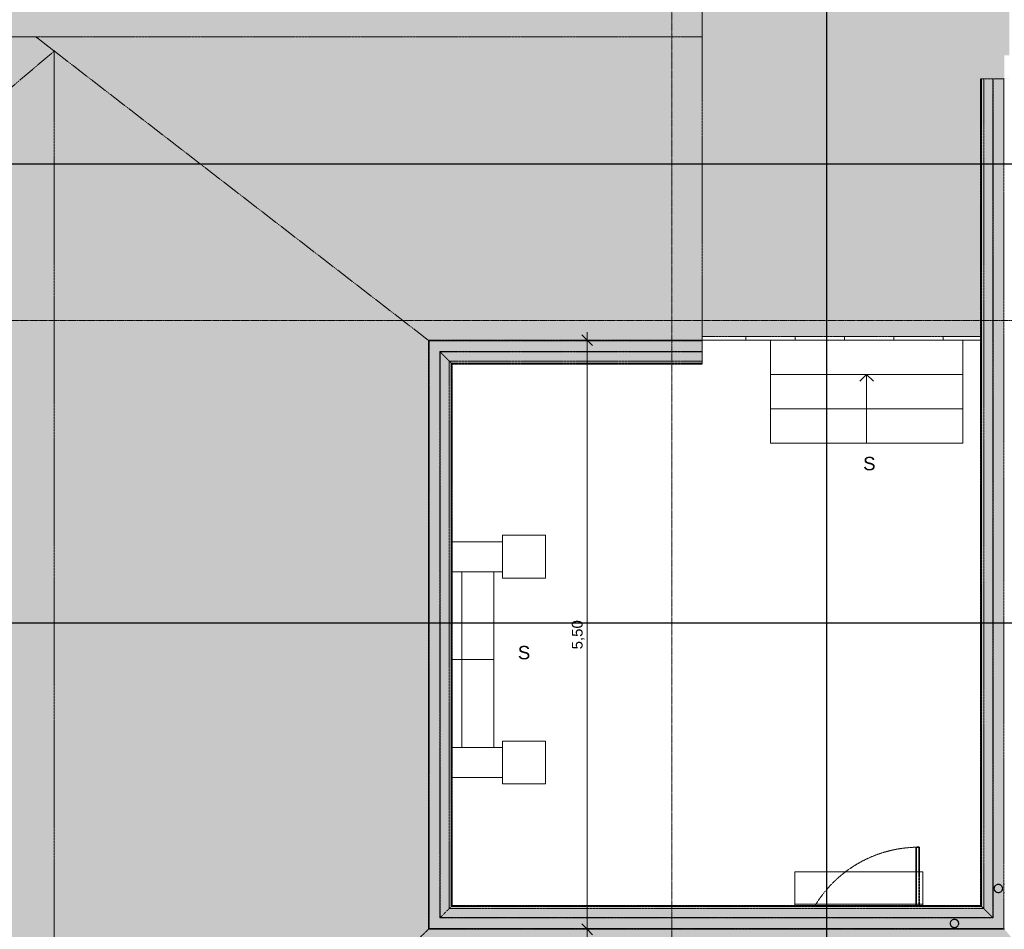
# Model space of a CAD drawing. Header units: millimetres. Extents: x -33648 to 9648, y -23114 to 4340.
# Tile 9 of 11: x -16283 to -7102, y -11590 to -3102. Entities that reach past the tile are written whole.
import ezdxf

# ---------------------------------------------------------------- set-up
doc = ezdxf.new("R2010")
doc.units = ezdxf.units.MM
doc.linetypes.add('_Tracejado médio', pattern=[4, 3, -1])
doc.linetypes.add('_Traço - ponto', pattern=[16, 12, -2, 0, -2])
for name, color, linetype, lineweight in [('A-ANNO-DIMS', 211, 'Continuous', 9), ('A-ANNO-DIMS-50', 211, 'Continuous', 9), ('A-DETL-MBND', 5, 'Continuous', 25), ('A-DOOR', 31, 'Continuous', 25), ('A-DOOR-HDLN', 31, 'Continuous', 25), ('A-GENM', 13, 'Continuous', 18), ('A-ROOF', 132, 'Continuous', 25), ('A-ROOF-OTLN', 132, 'Continuous', 25), ('A-ROOF-PATT', 132, 'Continuous', 25), ('A-WALL', 113, 'Continuous', 25), ('G-ANNO-SYMB', 111, 'Continuous', 9), ('S-GRID', 1, 'Continuous', 9), ('S-STRS', 31, 'Continuous', 25), ('S-STRS-ANNO', 31, 'Continuous', 18), ('S-STRS-IDEN', 31, 'Continuous', 18)]:
    doc.layers.add(name, color=color, linetype=linetype, lineweight=lineweight)
doc.styles.add('Arial', font='arial.ttf', dxfattribs={"height": 125})
doc.styles.add('Arial_3', font='arial.ttf', dxfattribs={"height": 100})
doc.dimstyles.new('Diagonal_-_2_0mm_Arial', dxfattribs={"dimscale": 304.8, "dimtxt": 102.02594, "dimasz": 0.328084, "dimexe": 0.246063, "dimexo": 0.0625, "dimgap": 0.024606, "dimtad": 1, "dimlfac": 0.001, "dimrnd": 0.01, "dimzin": 0, "dimdsep": 46, "dimtxsty": 'Arial_3', "dimblk1": 'OBLIQUE', "dimblk2": 'OBLIQUE', "dimsah": 1, "dimcen": 0.09, "dimdle": 0.246063, "dimadec": 0, "dimazin": 0, "dimtfac": 1, "dimtdec": 4, "dimtix": 1, "dimtmove": 0, "dimatfit": 3, "dimfxl": 0.492126, "dimfxlon": 1, "dimtvp": 1, "dimtolj": 1, "dimtzin": 0, "dimarcsym": 2})

# ---------------------------------------------------------------- blocks, each defined once
blk = doc.blocks.new('Cast-In-Place Stair - Landing_Internal_-2920240-PLANTA COBERTURA - MANTER _ DEMOLIR')
at = {"layer": 'A-DETL-MBND', "lineweight": 18}
for p, q in [((-7489, -6092.9), (-9281.1, -6092.9)), ((-9281.1, -6092.9), (-9281.1, -6413.5)), ((-7489, -6413.5), (-7489, -6092.9)), ((-9281.1, -6413.5), (-7489, -6413.5))]:
    blk.add_line(p, q, dxfattribs=at)
blk = doc.blocks.new('Cast-In-Place Stair - ___-2920239-PLANTA COBERTURA - MANTER _ DEMOLIR')
blk.add_blockref('Cast-In-Place Stair - Landing_Internal_-2920240-PLANTA COBERTURA - MANTER _ DEMOLIR', (0, 0))
blk = doc.blocks.new('Cast-In-Place Stair - Run_Internal_-2920166-PLANTA COBERTURA - MANTER _ DEMOLIR')
at = {"layer": 'A-DETL-MBND', "lineweight": 18}
for p, q in [((-9281.1, -6413.5), (-9281.1, -6733.5)), ((-7489, -6733.5), (-7489, -6413.5)), ((-9281.1, -6733.5), (-9281.1, -7053.5)), ((-9281.1, -6733.5), (-7489, -6733.5)), ((-7489, -7053.5), (-7489, -6733.5)), ((-9281.1, -7053.5), (-7489, -7053.5))]:
    blk.add_line(p, q, dxfattribs=at)
blk = doc.blocks.new('Cast-In-Place Stair - ___-2920165-PLANTA COBERTURA - MANTER _ DEMOLIR')
blk.add_blockref('Cast-In-Place Stair - Run_Internal_-2920166-PLANTA COBERTURA - MANTER _ DEMOLIR', (0, 0))
blk = doc.blocks.new('Cast-In-Place Stair - Landing_Internal_-2920969-PLANTA COBERTURA - MANTER _ DEMOLIR')
at = {"layer": 'A-DETL-MBND', "lineweight": 18}
for p, q in [((-12470.7, -8254.8), (-12472.1, -8254.8)), ((-12472.1, -9892.3), (-12470.7, -9892.3))]:
    blk.add_line(p, q, dxfattribs=at)
blk = doc.blocks.new('Cast-In-Place Stair - ___-2920968-PLANTA COBERTURA - MANTER _ DEMOLIR')
blk.add_blockref('Cast-In-Place Stair - Landing_Internal_-2920969-PLANTA COBERTURA - MANTER _ DEMOLIR', (0, 0))
blk = doc.blocks.new('Cast-In-Place Stair - Run_Internal_-2920487-PLANTA COBERTURA - MANTER _ DEMOLIR')
at = {"layer": 'A-DETL-MBND', "lineweight": 18}
for p, q in [((-12161.1, -8254.8), (-12250.1, -8254.8)), ((-11861.1, -8254.8), (-12161.1, -8254.8)), ((-12161.1, -9892.3), (-12161.1, -8254.8)), ((-11861.1, -9892.3), (-11861.1, -8254.8)), ((-12250.1, -9892.3), (-12161.1, -9892.3)), ((-12161.1, -9892.3), (-11861.1, -9892.3))]:
    blk.add_line(p, q, dxfattribs=at)
blk = doc.blocks.new('Cast-In-Place Stair - ___-2920486-PLANTA COBERTURA - MANTER _ DEMOLIR')
blk.add_blockref('Cast-In-Place Stair - Run_Internal_-2920487-PLANTA COBERTURA - MANTER _ DEMOLIR', (0, 0))
blk = doc.blocks.new('Generic Models 2 - Generic Models 2-3017803-PLANTA COBERTURA - MANTER _ DEMOLIR')
at = {"layer": 'A-DETL-MBND', "lineweight": 18}
for p, q in [((-12472.1, -7973.4), (-12470.7, -7973.4)), ((-12250.1, -7973.4), (-11781.1, -7973.4)), ((-11381.2, -7913.5), (-11781.1, -7913.5)), ((-11781.1, -7913.5), (-11781.1, -8313.5)), ((-11781, -7913.5), (-11381.1, -7913.5)), ((-11381.2, -8313.5), (-11381.2, -7913.5)), ((-11381.1, -7913.5), (-11381.1, -8313.4)), ((-12470.7, -8253.4), (-12472.1, -8253.4)), ((-11781.1, -8253.4), (-12250.1, -8253.4)), ((-11781.1, -8313.5), (-11381.2, -8313.5)), ((-12472.1, -9893.5), (-12470.7, -9893.5)), ((-12250.1, -9893.5), (-11781.1, -9893.5)), ((-11381.2, -9833.5), (-11781.1, -9833.5)), ((-11781.1, -9833.5), (-11781.1, -10233.4)), ((-11381.2, -10233.4), (-11381.2, -9833.5)), ((-11381.1, -9833.5), (-11381.1, -10233.5)), ((-12470.7, -10173.5), (-12472.1, -10173.5)), ((-11781.1, -10173.5), (-12250.1, -10173.5)), ((-11781.1, -10233.4), (-11381.2, -10233.4)), ((-11381.1, -10233.5), (-11781, -10233.5))]:
    blk.add_line(p, q, dxfattribs=at)
for points in [[(-11780.9, -7913.6), (-11780.9, -7913.6), (-11781, -7913.5), (-11781, -7913.5)], [(-11781, -10233.5), (-11781, -10233.5), (-11780.9, -10233.4), (-11780.9, -10233.4)]]:
    blk.add_open_spline(points, degree=3, dxfattribs=at)
blk = doc.blocks.new('PORTA - Simples - 1_20 x 2_60-3911873-PLANTA COBERTURA - MANTER _ DEMOLIR')
at = {"layer": 'A-DOOR', "color": 40, "linetype": '_Tracejado médio', "lineweight": 35}
for p, q in [((595, 1305), (565, 1305)), ((565, 1305), (565, 761)), ((595, 761), (595, 1305)), ((565, 540.4), (565, 539)), ((595, 539), (595, 540.4))]:
    blk.add_line(p, q, dxfattribs=at)
at = {"layer": 'A-DOOR-HDLN', "color": 30, "linetype": '_Tracejado médio', "lineweight": 18}
blk.add_line((-479.2, 540.5), (-479.7, 539.1), dxfattribs=at)
blk.add_arc((590, 175), 1130, 89.85958, 148.73756, dxfattribs=at)
blk = doc.blocks.new('Generic Models 24 - Generic Models 24-3312760-PLANTA COBERTURA - MANTER _ DEMOLIR')
at = {"layer": 'A-GENM', "linetype": '_Tracejado médio'}
for points in [[(-12026, -6094.9), (-11947, -6094.9), (-11947, -6093.5), (-12027, -6093.5), (-12027, -6094.9)], [(-7101.5, -11248.3), (-7100.1, -11248.3), (-7100.1, -11168.3), (-7101.5, -11168.3), (-7101.5, -11247)], [(-7546.2, -11589.5), (-7526.2, -11589.5), (-7526.2, -11588.1), (-7606.2, -11588.1), (-7606.2, -11589.5), (-7555.5, -11589.5)]]:
    blk.add_hatch(color=41, dxfattribs=at).paths.add_polyline_path(points, flags=0)
h = blk.add_hatch(color=41, dxfattribs=at)
h.paths.add_polyline_path([(-7157.1, -11248.3), (-7146.8, -11246.9), (-7137.1, -11242.9), (-7128.9, -11236.6), (-7122.5, -11228.3), (-7118.5, -11218.6), (-7117.1, -11208.3), (-7118.5, -11197.9), (-7122.5, -11188.3), (-7128.9, -11180), (-7137.1, -11173.6), (-7146.8, -11169.6), (-7157.1, -11168.3), (-7167.5, -11169.6), (-7177.1, -11173.6), (-7185.4, -11180), (-7191.8, -11188.3), (-7195.8, -11197.9), (-7197.1, -11208.3), (-7195.8, -11218.6), (-7191.8, -11228.3), (-7185.4, -11236.6), (-7177.1, -11242.9), (-7167.5, -11246.9)], flags=0)
h.paths.add_polyline_path([(-7157.1, -11245.8), (-7166.8, -11244.5), (-7175.9, -11240.7), (-7183.7, -11234.8), (-7189.6, -11227), (-7193.4, -11218), (-7194.6, -11208.3), (-7193.4, -11198.6), (-7189.6, -11189.5), (-7183.7, -11181.8), (-7175.9, -11175.8), (-7166.8, -11172), (-7157.1, -11170.8), (-7147.4, -11172), (-7138.4, -11175.8), (-7130.6, -11181.8), (-7124.7, -11189.5), (-7120.9, -11198.6), (-7119.6, -11208.3), (-7120.9, -11218), (-7124.7, -11227), (-7130.6, -11234.8), (-7138.4, -11240.7), (-7147.4, -11244.5)], flags=0)
h = blk.add_hatch(color=41, dxfattribs=at)
h.paths.add_polyline_path([(-7566.2, -11574.8), (-7555.8, -11573.5), (-7546.2, -11569.5), (-7537.9, -11563.1), (-7531.6, -11554.8), (-7527.6, -11545.2), (-7526.2, -11534.8), (-7527.6, -11524.5), (-7531.6, -11514.8), (-7537.9, -11506.5), (-7546.2, -11500.2), (-7555.8, -11496.2), (-7566.2, -11494.8), (-7576.5, -11496.2), (-7586.2, -11500.2), (-7594.5, -11506.5), (-7600.8, -11514.8), (-7604.8, -11524.5), (-7606.2, -11534.8), (-7604.8, -11545.2), (-7600.4, -11555.4), (-7594.5, -11563.1), (-7586.2, -11569.5), (-7576.5, -11573.5)], flags=0)
h.paths.add_polyline_path([(-7566.2, -11572.3), (-7575.9, -11571.1), (-7584.9, -11567.3), (-7592.7, -11561.3), (-7598.7, -11553.6), (-7602.4, -11544.5), (-7603.7, -11534.8), (-7602.4, -11525.1), (-7598.7, -11516.1), (-7592.7, -11508.3), (-7584.9, -11502.4), (-7575.9, -11498.6), (-7566.2, -11497.3), (-7556.5, -11498.6), (-7547.4, -11502.4), (-7539.7, -11508.3), (-7533.7, -11516.1), (-7530, -11525.1), (-7528.7, -11534.8), (-7530, -11544.5), (-7533.7, -11553.6), (-7539.7, -11561.3), (-7547.4, -11567.3), (-7556.5, -11571.1)], flags=0)
at = {"layer": 'A-GENM', "color": 30, "linetype": '_Tracejado médio'}
for p, q in [((-12027, -6093.5), (-12027, -6094.9)), ((-11947, -6094.9), (-11947, -6093.5)), ((-7100.1, -11168.3), (-7101.5, -11168.3)), ((-7101.5, -11248.3), (-7100.1, -11248.3)), ((-7606.2, -11588.1), (-7606.2, -11589.5)), ((-7526.2, -11589.5), (-7526.2, -11588.1))]:
    blk.add_line(p, q, dxfattribs=at)
for centre, radius, start, end in [((-7157.1, -11208.3), 40, 90, 270), ((-7157.1, -11208.3), 37.5, 90, 270), ((-7157.1, -11208.3), 40, 270, 90), ((-7157.1, -11208.3), 37.5, 270, 90), ((-7566.2, -11534.8), 40, 0, 180), ((-7566.2, -11534.8), 40, 180, 0), ((-7566.2, -11534.8), 37.5, 0, 180), ((-7566.2, -11534.8), 37.5, 180, 0)]:
    blk.add_arc(centre, radius, start, end, dxfattribs=at)
blk = doc.blocks.new('Cast-In-Place Stair - Run_Internal_-4025261-PLANTA COBERTURA - MANTER _ DEMOLIR')
at = {"layer": 'A-DETL-MBND', "lineweight": 18}
for p, q in [((-7859.8, -11053.5), (-9056.1, -11053.5)), ((-9056.1, -11053.5), (-9056.1, -11353.5)), ((-7859.8, -11353.5), (-7859.8, -11053.5)), ((-7859.8, -11353.5), (-9056.1, -11353.5)), ((-9056.1, -11353.5), (-9056.1, -11367.5)), ((-7859.8, -11367.5), (-7859.8, -11353.5)), ((-9056.1, -11588.1), (-9056.1, -11589.5)), ((-7859.8, -11589.5), (-7859.8, -11588.1))]:
    blk.add_line(p, q, dxfattribs=at)
blk = doc.blocks.new('Cast-In-Place Stair - ___-4025260-PLANTA COBERTURA - MANTER _ DEMOLIR')
blk.add_blockref('Cast-In-Place Stair - Run_Internal_-4025261-PLANTA COBERTURA - MANTER _ DEMOLIR', (0, 0))
blk = doc.blocks.new('DIMBLOCK4-PLANTA COBERTURA - MANTER _ DEMOLIR')
at = {"layer": 'A-ANNO-DIMS-50', "lineweight": 18}
for p, q in [((-10992.2, -6093.5), (-11042.2, -6043.5)), ((-10992.2, -6093.5), (-10942.2, -6143.5)), ((-10992.2, -11589.5), (-11042.2, -11539.5)), ((-10992.2, -11589.5), (-10942.2, -11639.5))]:
    blk.add_line(p, q, dxfattribs=at)
at = {"layer": 'A-ANNO-DIMS-50'}
for p, q in [((-10992.2, -11664.5), (-10992.2, -6018.5)), ((-11142.2, -6093.5), (-10917.2, -6093.5)), ((-10992.2, -6093.5), (-11142.2, -6093.5)), ((-11142.2, -11589.5), (-10917.2, -11589.5)), ((-10992.2, -11589.5), (-11142.2, -11589.5))]:
    blk.add_line(p, q, dxfattribs=at)
at = {"layer": 'A-ANNO-DIMS-50', "color": 0, "insert": (-11134.3, -8977.2), "char_height": 100, "width": 325.653, "attachment_point": 1, "rotation": 90, "line_spacing_factor": 0.941778, "style": 'Arial_3'}
blk.add_mtext('5,50', dxfattribs=at)
blk = doc.blocks.new('_Oblique')
at = {"color": 0, "linetype": 'ByBlock', "lineweight": -2}
blk.add_line((-0.5, -0.5), (0.5, 0.5), dxfattribs=at)

msp = doc.modelspace()

# ---------------------------------------------------------------- hatches: boundary and pattern name
at = {"layer": 'A-DETL-MBND', "lineweight": 18}
h = msp.add_hatch(dxfattribs=at)
h.set_pattern_fill('FP_1', color=256, style=0, pattern_type=2)
h.set_pattern_definition([(0, (-5831.1, -3071), (0, 460), []), (90, (-5831.1, -3071), (-460, 3e-14), [])])
h.paths.add_polyline_path([(-7100.089, -6093.492), (-7100.089, -6057.68), (-7101.523, -6057.68), (-7101.523, -6093.492)], flags=0)
h.paths.add_polyline_path([(-7922.007, -6093.492), (-7322.103, -6093.492), (-7322.103, -6057.68), (-9918.615, -6057.68), (-9918.615, -6093.492)], flags=0)
at = {"layer": 'A-ROOF'}
msp.add_hatch(color=41, dxfattribs=at).paths.add_polyline_path([(-7100.089, -6057.68), (-7100.089, -3655.147), (-7054.935, -3655.147), (-7054.935, -3653.714), (-7100.089, -3653.149), (-7100.089, -3436.466), (-7054.935, -3436.466), (-7054.935, -2874.672), (-1381.115, -2874.672), (-1381.115, 181.508), (-10051.115, 181.508), (-10051.115, -211.604), (-9918.615, -211.604), (-9918.615, -432.184), (-10051.115, -432.184), (-10051.115, -433.618), (-9918.615, -433.618), (-9918.615, -6057.68), (-7322.103, -6057.68), (-7322.103, -3655.147), (-7101.523, -3655.147), (-7101.523, -6057.68)], flags=0)
at = {"layer": 'A-ROOF-OTLN'}
for points in [[(-7317.122, -11372.485), (-7317.122, -3655.147), (-7322.103, -3655.147), (-7322.103, -11367.504)], [(-7313.982, -11375.624), (-7313.982, -3655.147), (-7317.122, -3655.147), (-7317.122, -11372.485)], [(-7293.969, -11395.638), (-7293.969, -3655.147), (-7313.982, -3655.147), (-7313.982, -11375.624)], [(-7209.318, -11480.289), (-7209.318, -3655.147), (-7293.969, -3655.147), (-7293.969, -11395.638), (-7228.496, -11461.111)], [(-7205.826, -11483.781), (-7205.826, -3655.147), (-7209.318, -3655.147), (-7209.318, -11480.289)], [(-7101.523, -11588.084), (-7101.523, -3655.147), (-7106.523, -3655.147), (-7106.523, -11583.084)], [(-12470.707, -11588.084), (-12465.707, -11583.084), (-12465.707, -6099.925), (-12470.707, -6094.925), (-12470.707, -10892.616)], [(-11941.703, -6099.925), (-9918.615, -6099.925), (-9918.615, -6094.925), (-12470.707, -6094.925), (-12465.707, -6099.925), (-12102.491, -6099.925)], [(-12465.707, -11583.084), (-12366.404, -11483.781), (-12366.404, -6199.228), (-12465.707, -6099.925), (-12465.707, -10892.616)], [(-11941.703, -6199.228), (-9918.615, -6199.228), (-9918.615, -6099.925), (-12465.707, -6099.925), (-12366.404, -6199.228), (-12102.491, -6199.228)], [(-12366.404, -11483.781), (-12362.912, -11480.289), (-12362.912, -6202.72), (-12366.404, -6199.228), (-12366.404, -10892.616)], [(-11941.703, -6202.72), (-9918.615, -6202.72), (-9918.615, -6199.228), (-12366.404, -6199.228), (-12362.912, -6202.72), (-12102.491, -6202.72)], [(-12362.912, -11480.289), (-12278.261, -11395.638), (-12278.261, -6287.371), (-12362.912, -6202.72), (-12362.912, -10892.616)], [(-9918.615, -6287.371), (-9918.615, -6202.72), (-12362.912, -6202.72), (-12278.261, -6287.371), (-10494.612, -6287.371)], [(-12278.261, -11395.638), (-12258.247, -11375.624), (-12258.247, -6307.385), (-12278.261, -6287.371), (-12278.261, -11375.933)], [(-12102.491, -6307.385), (-9918.615, -6307.385), (-9918.615, -6287.371), (-12278.261, -6287.371), (-12258.247, -6307.385), (-12255.108, -6307.385)], [(-12258.247, -11375.624), (-12255.108, -11372.485), (-12255.108, -6310.524), (-12258.247, -6307.385), (-12258.247, -10892.616)], [(-11780.915, -6310.524), (-9918.615, -6310.524), (-9918.615, -6307.385), (-12258.247, -6307.385), (-12255.108, -6310.524), (-12102.491, -6310.524)], [(-12255.108, -11372.485), (-12250.127, -11367.504), (-12250.127, -6315.505), (-12255.108, -6310.524), (-12255.108, -11367.504)], [(-11780.915, -6315.505), (-9918.615, -6315.505), (-9918.615, -6310.524), (-12255.108, -6310.524), (-12250.127, -6315.505), (-12102.491, -6315.505)], [(-7313.674, -11395.638), (-7293.969, -11395.638), (-7313.982, -11375.624), (-12258.247, -11375.624), (-12278.261, -11395.638), (-7313.982, -11395.638)], [(-7313.982, -11375.624), (-7317.122, -11372.485), (-12255.108, -11372.485), (-12258.247, -11375.624), (-7600.431, -11375.624)], [(-7322.103, -11372.485), (-7317.122, -11372.485), (-7322.103, -11367.504), (-12250.127, -11367.504), (-12255.108, -11372.485), (-7600.431, -11372.485)], [(-9208.309, -11480.289), (-7209.318, -11480.289), (-7293.969, -11395.638), (-12278.261, -11395.638), (-12362.912, -11480.289), (-10494.612, -11480.289)], [(-7278.855, -11483.781), (-7205.826, -11483.781), (-7209.318, -11480.289), (-12362.912, -11480.289), (-12366.404, -11483.781), (-7600.431, -11483.781)], [(-7278.855, -11588.084), (-7101.523, -11588.084), (-7106.523, -11583.084), (-12465.707, -11583.084), (-12470.707, -11588.084), (-7439.643, -11588.084)]]:
    msp.add_hatch(color=41, dxfattribs=at).paths.add_polyline_path(points, flags=0)
h = msp.add_hatch(color=41, dxfattribs=at)
h.paths.add_polyline_path([(-7106.523, -11583.084), (-7106.523, -3655.147), (-7205.826, -3655.147), (-7205.826, -11483.781)], flags=0)
h.paths.add_polyline_path([(-7157.138, -11248.267), (-7167.491, -11246.904), (-7177.138, -11242.908), (-7186.779, -11234.783), (-7192.297, -11227.017), (-7195.86, -11217.972), (-7197.138, -11208.267), (-7195.775, -11197.914), (-7191.779, -11188.267), (-7183.654, -11178.626), (-7175.888, -11173.108), (-7166.844, -11169.545), (-7157.138, -11168.267), (-7146.785, -11169.63), (-7137.138, -11173.626), (-7128.854, -11179.982), (-7121.979, -11189.517), (-7118.416, -11198.561), (-7117.138, -11208.267), (-7118.501, -11218.62), (-7122.497, -11228.267), (-7130.621, -11237.907), (-7138.388, -11243.426), (-7147.432, -11246.989)], flags=0)
h.paths.add_polyline_path([(-7157.138, -11245.767), (-7146.785, -11244.221), (-7137.138, -11239.784), (-7130.621, -11234.783), (-7124.662, -11227.017), (-7120.916, -11217.972), (-7119.638, -11208.267), (-7121.184, -11197.914), (-7125.621, -11188.267), (-7130.621, -11181.75), (-7138.388, -11175.791), (-7147.432, -11172.045), (-7157.138, -11170.767), (-7167.491, -11172.313), (-7177.138, -11176.75), (-7183.654, -11181.75), (-7189.614, -11189.517), (-7193.36, -11198.561), (-7194.638, -11208.267), (-7193.092, -11218.62), (-7188.655, -11228.267), (-7183.654, -11234.783), (-7175.888, -11240.743), (-7166.844, -11244.489)], flags=0)
h = msp.add_hatch(color=41, dxfattribs=at)
h.paths.add_polyline_path([(-7547.447, -11583.084), (-7106.523, -11583.084), (-7205.826, -11483.781), (-12366.404, -11483.781), (-12465.707, -11583.084), (-7555.844, -11583.084)], flags=0)
h.paths.add_polyline_path([(-7566.197, -11574.833), (-7576.549, -11573.47), (-7586.197, -11569.474), (-7594.481, -11563.118), (-7601.355, -11553.583), (-7604.919, -11544.539), (-7606.197, -11534.833), (-7604.834, -11524.481), (-7600.431, -11514.303), (-7592.713, -11505.193), (-7584.947, -11499.675), (-7575.902, -11496.111), (-7566.197, -11494.833), (-7555.844, -11496.196), (-7546.197, -11500.192), (-7536.556, -11508.317), (-7531.038, -11516.083), (-7527.474, -11525.128), (-7526.197, -11534.833), (-7527.559, -11545.186), (-7531.555, -11554.833), (-7539.68, -11564.474), (-7547.447, -11569.992), (-7556.491, -11573.556)], flags=0)
h.paths.add_polyline_path([(-7566.197, -11572.333), (-7555.844, -11570.788), (-7546.197, -11566.35), (-7539.68, -11561.35), (-7533.721, -11553.583), (-7529.974, -11544.539), (-7528.697, -11534.833), (-7530.242, -11524.481), (-7534.68, -11514.833), (-7539.68, -11508.317), (-7547.447, -11502.357), (-7556.491, -11498.611), (-7566.197, -11497.333), (-7576.549, -11498.879), (-7586.197, -11503.317), (-7592.713, -11508.317), (-7598.672, -11516.083), (-7602.419, -11525.128), (-7603.697, -11534.833), (-7602.151, -11545.186), (-7597.713, -11554.833), (-7592.713, -11561.35), (-7584.947, -11567.309), (-7575.902, -11571.056)], flags=0)
at = {"layer": 'A-ROOF-PATT'}
for points in [[(-21981.115, -3262.005), (-9918.615, -3261.738), (-9918.615, -433.618), (-21981.115, -433.618), (-21981.115, -2851.814)], [(-21981.115, -6093.492), (-19146.115, -6093.492), (-15961.139, -3395.314), (-16133.486, -3262.005), (-21981.115, -3262.005), (-21981.115, -6068.134)], [(-11941.703, -6093.492), (-9918.615, -6093.492), (-9918.615, -3261.738), (-16132.795, -3262.005), (-12472.141, -6093.492), (-12102.491, -6093.492)], [(-15961.139, -14966.045), (-15961.139, -3395.314), (-19146.115, -6093.492), (-19146.115, -11589.517), (-16110.538, -14807.66)], [(-16110.538, -15111.326), (-12472.141, -11589.517), (-12472.141, -6093.492), (-15961.139, -3395.314), (-15961.139, -14966.045), (-16110.884, -15110.992)], [(-13067.218, -15111.326), (-4043.835, -15111.326), (-7100.089, -11589.517), (-12472.141, -11589.517), (-16110.538, -15111.326), (-15961.139, -15111.326)]]:
    msp.add_hatch(color=41, dxfattribs=at).paths.add_polyline_path(points, flags=0)

# ---------------------------------------------------------------- linework, layer by layer
at = {"layer": 'A-DETL-MBND', "lineweight": 18}
for p, q in [((-7322.103, -6091.388), (-9918.615, -6091.388)), ((-9918.615, -6093.492), (-7322.103, -6093.492))]:
    msp.add_line(p, q, dxfattribs=at)
at = {"layer": 'A-ROOF', "color": 30, "linetype": '_Tracejado médio', "lineweight": 18}
for p, q in [((-9918.615, -6093.492), (-9918.615, -433.618)), ((-16133.486, -3262.005), (-21981.115, -3262.005)), ((-16133.141, -3261.738), (-16133.486, -3262.005)), ((-15961.139, -3395.314), (-16133.486, -3262.005)), ((-9918.615, -3261.738), (-16133.141, -3261.738)), ((-16133.141, -3261.738), (-12472.141, -6093.492)), ((-19146.115, -6093.492), (-15961.139, -3395.314)), ((-15961.139, -3395.314), (-15961.139, -14966.045)), ((-7322.103, -6057.68), (-9918.615, -6057.68)), ((-12472.141, -6093.492), (-9918.615, -6093.492)), ((-12472.141, -11589.517), (-12472.141, -6093.492)), ((-16110.538, -15111.326), (-12472.141, -11589.517)), ((-7100.089, -11589.517), (-12472.141, -11589.517))]:
    msp.add_line(p, q, dxfattribs=at)
at = {"layer": 'A-ROOF-OTLN', "color": 30, "linetype": '_Tracejado médio', "lineweight": 18}
for p, q in [((-7322.103, -3655.147), (-7293.969, -3655.147)), ((-7322.103, -11367.504), (-7322.103, -3655.147)), ((-7317.122, -11372.485), (-7317.122, -3655.147)), ((-7313.982, -11375.624), (-7313.982, -3655.147)), ((-7293.969, -11395.638), (-7293.969, -3655.147)), ((-7292.655, -3655.147), (-7101.523, -3655.147)), ((-7209.318, -11480.289), (-7209.318, -3655.147)), ((-7205.826, -11483.781), (-7205.826, -3655.147)), ((-7106.523, -11583.084), (-7106.523, -3655.147)), ((-12470.707, -6094.925), (-12470.707, -11588.084)), ((-9918.615, -6094.925), (-12470.707, -6094.925)), ((-12465.707, -6099.925), (-12465.707, -11583.084)), ((-9918.615, -6099.925), (-12465.707, -6099.925)), ((-9918.615, -6094.925), (-9918.615, -6286.058)), ((-12362.912, -6202.72), (-12366.404, -6199.228)), ((-12366.404, -6199.228), (-12366.404, -11483.781)), ((-9918.615, -6199.228), (-12366.404, -6199.228)), ((-12362.912, -6202.72), (-12362.912, -11480.289)), ((-9918.615, -6202.72), (-12362.912, -6202.72)), ((-12250.127, -6315.505), (-12278.261, -6287.371)), ((-12278.261, -6287.371), (-12278.261, -11395.638)), ((-9918.615, -6287.371), (-12278.261, -6287.371)), ((-12258.247, -6307.385), (-12258.247, -11375.624)), ((-9918.615, -6307.385), (-12258.247, -6307.385)), ((-12255.108, -6310.524), (-12255.108, -11372.485)), ((-9918.615, -6310.524), (-12255.108, -6310.524)), ((-12250.127, -6315.505), (-12250.127, -11367.504)), ((-9918.615, -6315.505), (-12250.127, -6315.505)), ((-9918.615, -6287.371), (-9918.615, -6315.505)), ((-12250.127, -11367.504), (-12278.261, -11395.638)), ((-12258.247, -11375.624), (-7313.982, -11375.624)), ((-12255.108, -11372.485), (-7317.122, -11372.485)), ((-12250.127, -11367.504), (-7322.103, -11367.504)), ((-7322.103, -11367.504), (-7293.969, -11395.638)), ((-12278.261, -11395.638), (-7293.969, -11395.638)), ((-12362.912, -11480.289), (-12366.404, -11483.781)), ((-12366.404, -11483.781), (-7205.826, -11483.781)), ((-12362.912, -11480.289), (-7209.318, -11480.289)), ((-7209.318, -11480.289), (-7205.826, -11483.781)), ((-12470.707, -11588.084), (-7101.523, -11588.084)), ((-12465.707, -11583.084), (-7106.523, -11583.084))]:
    msp.add_line(p, q, dxfattribs=at)
for points in [[(-12279.574, -6286.058), (-12280.774, -6284.863), (-12283.712, -6281.925), (-12289.733, -6275.89), (-12295.233, -6270.403), (-12301.64, -6263.986), (-12308.26, -6257.367), (-12314.798, -6250.852), (-12319.996, -6245.614), (-12324.305, -6241.315), (-12328.707, -6236.955), (-12334.365, -6231.264), (-12341.351, -6224.247), (-12350.852, -6214.859), (-12358.102, -6207.621), (-12362.912, -6202.72)], [(-12279.574, -11396.951), (-12280.769, -11398.151), (-12283.707, -11401.089), (-12289.742, -11407.109), (-12295.229, -11412.61), (-12301.646, -11419.017), (-12308.266, -11425.637), (-12314.78, -11432.175), (-12320.019, -11437.372), (-12324.318, -11441.682), (-12328.677, -11446.083), (-12334.369, -11451.742), (-12341.385, -11458.728), (-12350.774, -11468.229), (-12358.011, -11475.478), (-12362.912, -11480.289)], [(-7292.655, -11396.951), (-7291.455, -11398.146), (-7288.518, -11401.084), (-7282.497, -11407.119), (-7276.997, -11412.606), (-7270.59, -11419.023), (-7263.969, -11425.642), (-7257.432, -11432.157), (-7252.234, -11437.395), (-7247.925, -11441.694), (-7243.523, -11446.053), (-7237.865, -11451.745), (-7230.879, -11458.762), (-7221.378, -11468.15), (-7214.128, -11475.388), (-7209.318, -11480.289)]]:
    msp.add_open_spline(points, degree=3, knots=[0.142857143, 0.142857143, 0.142857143, 0.142857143, 0.285714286, 0.357142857, 0.428571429, 0.5, 0.571428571, 0.625, 0.678571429, 0.705357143, 0.732142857, 0.785714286, 0.839285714, 0.892857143, 1, 1, 1, 1], dxfattribs=at)
at = {"layer": 'A-WALL', "lineweight": 18}
msp.add_line((-10351.115, -6093.492), (-10051.115, -6093.492), dxfattribs=at)
at = {"layer": 'G-ANNO-SYMB', "lineweight": 25}
for p, q in [((-8757.442, -21119.396), (-8757.442, 1796.455)), ((5564.08, -4449.309), (-32819.066, -4449.309)), ((5564.08, -8732.566), (-32819.066, -8732.566))]:
    msp.add_line(p, q, dxfattribs=at)
at = {"layer": 'S-GRID', "linetype": '_Traço - ponto'}
for p, q in [((-10201.115, 3840.211), (-10201.115, -21925.591)), ((5705.704, -5908.492), (-33392.798, -5908.492))]:
    msp.add_line(p, q, dxfattribs=at)
at = {"layer": 'S-STRS-ANNO'}
for p, q in [((-8385.041, -6413.492), (-8447.541, -6475.992)), ((-8385.041, -6733.492), (-8385.041, -6413.492)), ((-8385.041, -6413.492), (-8322.541, -6475.992)), ((-8385.041, -7053.492), (-8385.041, -6733.492)), ((-12161.115, -9073.541), (-12250.127, -9073.541)), ((-11861.115, -9073.541), (-12161.115, -9073.541))]:
    msp.add_line(p, q, dxfattribs=at)

# ---------------------------------------------------------------- block references
at = {"layer": 'A-DETL-MBND', "lineweight": 18}
for name in ['Cast-In-Place Stair - ___-2920165-PLANTA COBERTURA - MANTER _ DEMOLIR', 'Cast-In-Place Stair - ___-2920486-PLANTA COBERTURA - MANTER _ DEMOLIR', 'Cast-In-Place Stair - ___-4025260-PLANTA COBERTURA - MANTER _ DEMOLIR']:
    msp.add_blockref(name, (0, 0), dxfattribs=at)
at = {"layer": 'A-DOOR', "color": 30, "linetype": '_Tracejado médio', "lineweight": 18}
msp.add_blockref('PORTA - Simples - 1_20 x 2_60-3911873-PLANTA COBERTURA - MANTER _ DEMOLIR', (-8489.808, -12128.492), dxfattribs=at)
at = {"layer": 'A-GENM', "color": 30, "linetype": '_Tracejado médio'}
msp.add_blockref('Generic Models 24 - Generic Models 24-3312760-PLANTA COBERTURA - MANTER _ DEMOLIR', (0, 0), dxfattribs=at)
at = {"layer": 'A-GENM'}
msp.add_blockref('Generic Models 2 - Generic Models 2-3017803-PLANTA COBERTURA - MANTER _ DEMOLIR', (0, 0), dxfattribs=at)
at = {"layer": 'S-STRS', "lineweight": 18}
for name in ['Cast-In-Place Stair - ___-2920239-PLANTA COBERTURA - MANTER _ DEMOLIR', 'Cast-In-Place Stair - ___-2920968-PLANTA COBERTURA - MANTER _ DEMOLIR']:
    msp.add_blockref(name, (0, 0), dxfattribs=at)

# ---------------------------------------------------------------- texts
at = {"layer": 'S-STRS-IDEN', "char_height": 125, "width": 138.91224, "attachment_point": 1, "line_spacing_factor": 0.941778, "style": 'Arial'}
for insert in [(-8418.452, -7181.463), (-11638.328, -8945.315)]:
    msp.add_mtext('S', dxfattribs=dict(at, insert=insert))

# ---------------------------------------------------------------- dimensions: what is measured, and where the dimension line sits
at = {"layer": 'A-ANNO-DIMS'}
dim = msp.add_linear_dim(base=(-10992.248, -6093.492), p1=(-11142.248, -11589.517), p2=(-11142.248, -6093.492), angle=90, dimstyle='Diagonal_-_2_0mm_Arial', override={"dimpost": '<>', "dimfxl": 5496.02572}, dxfattribs=at)
dim.commit()
dim.dimension.update_dxf_attribs({"geometry": 'DIMBLOCK4-PLANTA COBERTURA - MANTER _ DEMOLIR', "text_midpoint": (-11050.806, -8841.504)})

doc.saveas('drawing.dxf')
